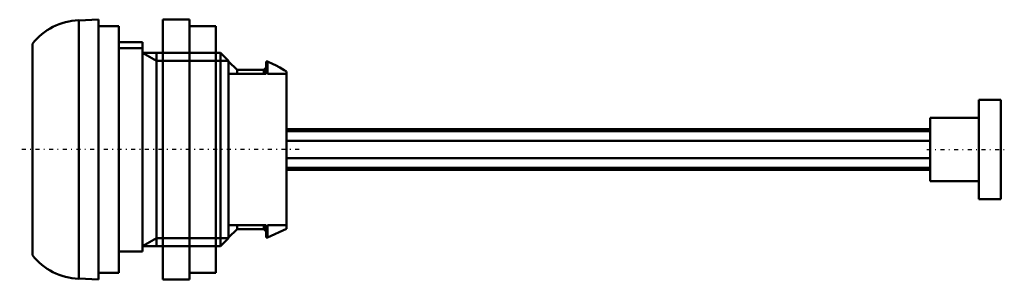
# Model space of a CAD drawing. Header units: millimetres. Extents: x -30 to 81, y -15 to 15.
import ezdxf

# ---------------------------------------------------------------- set-up
doc = ezdxf.new("R2010")
doc.units = ezdxf.units.MM
doc.linetypes.add('Center', pattern=[1.5, 0.45, -0.5, 0.05, -0.5])
for name, color, linetype, lineweight in [('AM_0', 7, 'Continuous', 30), ('AM_10', 7, 'Continuous', 5), ('AM_7', 7, 'Center', 5)]:
    doc.layers.add(name, color=color, linetype=linetype, lineweight=lineweight)

msp = doc.modelspace()

# ---------------------------------------------------------------- linework, layer by layer
at = {"layer": 'AM_0', "color": 7, "linetype": 'Continuous', "lineweight": 50}
for p, q in [((-21.3, 14.75), (-23.55, 14.67)), ((-23.55, 14.67), (-23.55, -14.67)), ((-21.3, 14.75), (-21.3, -14.75)), ((-11, 14.75), (-14, 14.75)), ((-14, -14.75), (-14, 14.75)), ((-11, -14.75), (-11, 14.75)), ((-19, 14), (-21.3, 14)), ((-19, 14), (-19, -14)), ((-8, 14), (-11, 14)), ((-8, -14), (-8, 14)), ((-28.8, 12.01), (-28.8, -12.01)), ((-16.3, 12.2), (-19, 12.2)), ((-16.3, 11.5), (-19, 11.5)), ((-16.3, 12.2), (-16.3, -11.6)), ((-14, 11), (-16.3, 11)), ((-7.47, 11), (-8, 11)), ((-6.55, 10.08), (-7.47, 11)), ((-7.47, 11), (-7.47, -11)), ((-6.55, 10.08), (-6.55, -10.08)), ((-5.6, 9.05), (-6.55, 10)), ((-2.55, 9.05), (-5.6, 9.05)), ((-5.6, 8.6), (-5.6, 9.05)), ((-2.3, 9.33), (-2.55, 9.05)), ((-2.55, 8.6), (-2.55, 9.05)), ((-2.15, 10), (-2.3, 10)), ((-2.3, 8.6), (-2.3, 10)), ((-1.5, 9.7), (-2.15, 10)), ((-2.15, 8.6), (-2.15, 10)), ((-2.3, 8.6), (-6.55, 8.6)), ((0, 8.6), (-2.15, 8.6)), ((0, -9), (0, 8.87)), ((81, 5.65), (78.5, 5.65)), ((78.5, -5.65), (78.5, 5.65)), ((81, -5.65), (81, 5.65)), ((78.5, 3.6), (73, 3.6)), ((73, -3.6), (73, 3.6)), ((73, 2.3), (0, 2.3)), ((73, 2.07), (0, 2.07)), ((73, 1), (0, 1)), ((73, -1), (0, -1)), ((73, -2.07), (0, -2.07)), ((0, -2.3), (73, -2.3)), ((73, -3.6), (78.5, -3.6)), ((78.5, -5.65), (81, -5.65)), ((-6.55, -8.6), (-2.3, -8.6)), ((-5.6, -9.05), (-5.6, -8.6)), ((-2.55, -9.05), (-2.55, -8.6)), ((-2.3, -10), (-2.3, -8.6)), ((-2.15, -8.6), (0, -8.6)), ((-2.15, -10), (-2.15, -8.6)), ((-6.55, -10), (-5.6, -9.05)), ((-5.6, -9.05), (-2.55, -9.05)), ((-2.55, -9.05), (-2.3, -9.33)), ((-2.3, -10), (-2.15, -10)), ((-2.15, -10), (0, -9)), ((-16.3, -11), (-14, -11)), ((-8, -11), (-7.47, -11)), ((-7.47, -11), (-6.55, -10.08)), ((-19, -11.6), (-16.3, -11.6)), ((-21.3, -14), (-19, -14)), ((-11, -14), (-8, -14)), ((-23.55, -14.67), (-21.3, -14.75)), ((-14, -14.75), (-11, -14.75))]:
    msp.add_line(p, q, dxfattribs=at)
for points in [[(-1.5, 9.7), (-1.24, 9.57), (-0.73, 9.31), (-0.24, 9.02), (0, 8.87)], [(0, 8.87), (-0.24, 9.02), (-0.73, 9.31), (-1.24, 9.57), (-1.5, 9.7)]]:
    msp.add_lwpolyline(points, dxfattribs=at)
for centre, start, end in [((-23.3, 7.68), 92.0227, 141.7868), ((-23.3, -7.68), 218.2132, 267.9773)]:
    msp.add_arc(centre, 7, start, end, dxfattribs=at)
at = {"layer": 'AM_10', "color": 7, "linetype": 'Continuous', "lineweight": 50}
for p, q in [((-16.3, 11), (-14.71, 10.08)), ((-14.71, -11), (-14.71, 11)), ((-6.55, 10.08), (-14.71, 10.08)), ((-8, 11), (-14, 11)), ((-16.3, -11), (-14.71, -10.08)), ((-6.55, -10.08), (-14.71, -10.08)), ((-8, -11), (-14, -11))]:
    msp.add_line(p, q, dxfattribs=at)
at = {"layer": 'AM_7', "color": 4, "linetype": 'Center', "lineweight": 25}
for p, q in [((1.44, 0), (-30.24, 0)), ((72.6, 0), (81.4, 0))]:
    msp.add_line(p, q, dxfattribs=at)

doc.saveas('drawing.dxf')
